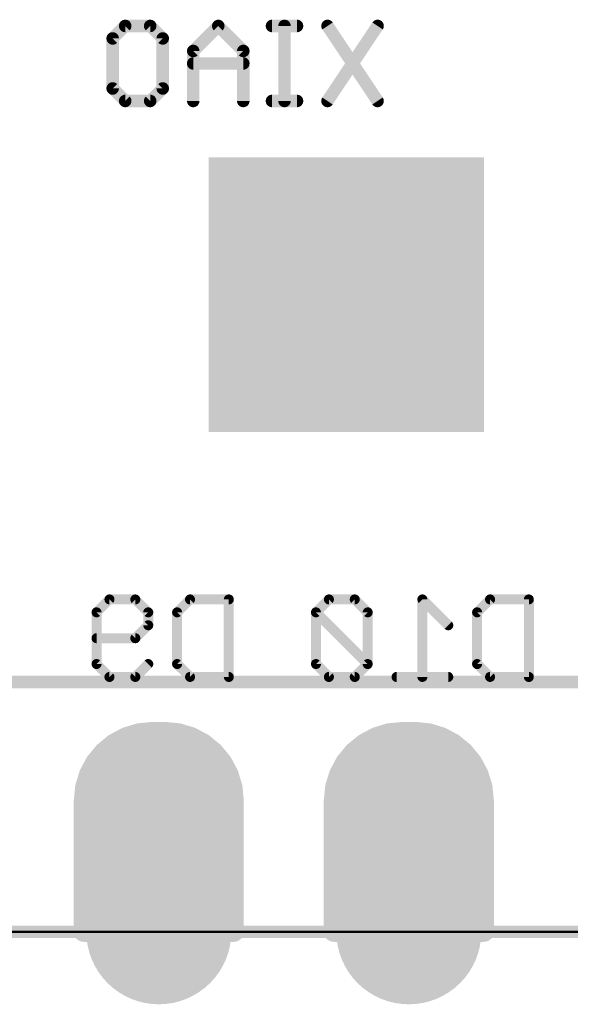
# Model space of a CAD drawing. Extents: x 63.5 to 84.5, y 8.2 to 27.4.
# Tile 2 of 7: x 70 to 75.6, y 8.2 to 18.2. Entities that reach past the tile are written whole.
import ezdxf

# ---------------------------------------------------------------- set-up
doc = ezdxf.new("R2010")
doc.units = 0
for name, color, linetype in [('20', 213, 'CONTINUOUS'), ('22', 140, 'CONTINUOUS'), ('26', 140, 'CONTINUOUS'), ('30', 253, 'CONTINUOUS')]:
    doc.layers.add(name, color=color, linetype=linetype)

# ---------------------------------------------------------------- blocks, each defined once
blk = doc.blocks.new('RECT')
blk.add_solid([(-0.5, -0.5), (0.5, -0.5), (-0.5, 0.5), (0.5, 0.5)])
blk = doc.blocks.new('ROUNDP')
at = {"const_width": 0.5}
blk.add_lwpolyline([(0, -0.25, 1), (0, 0.25, 1), (0, -0.25)], format="xyb", dxfattribs=at)

msp = doc.modelspace()

# ---------------------------------------------------------------- linework, layer by layer
at = {"layer": '20', "const_width": 0.0254}
msp.add_lwpolyline([(65.405, 8.89), (82.55, 8.89)], dxfattribs=at)
at = {"layer": '22', "const_width": 0.127}
for points in [[(65.024, 11.43), (82.804, 11.43)], [(82.804, 8.89), (65.024, 8.89)]]:
    msp.add_lwpolyline(points, dxfattribs=at)
at = {"layer": '26'}
for points, const_width in [([(70.9052, 17.971), (71.0323, 18.0982)], 0.127), ([(71.0323, 18.0982), (71.2865, 18.0982)], 0.127), ([(71.2865, 18.0982), (71.4136, 17.971)], 0.127), ([(71.978, 18.0982), (71.7238, 17.8439)], 0.127), ([(72.2322, 17.8439), (71.978, 18.0982)], 0.127), ([(72.7779, 18.0982), (72.5237, 18.0982)], 0.127), ([(72.6508, 17.3355), (72.6508, 18.0982)], 0.127), ([(73.5965, 18.0982), (73.0881, 17.3355)], 0.127), ([(73.0881, 18.0982), (73.5965, 17.3355)], 0.127), ([(70.9052, 17.4626), (70.9052, 17.971)], 0.127), ([(71.4136, 17.971), (71.4136, 17.4626)], 0.127), ([(71.7238, 17.8439), (71.7238, 17.3355)], 0.127), ([(72.2322, 17.3355), (72.2322, 17.8439)], 0.127), ([(72.2322, 17.7168), (71.7238, 17.7168)], 0.127), ([(71.0323, 17.3355), (70.9052, 17.4626)], 0.127), ([(71.4136, 17.4626), (71.2865, 17.3355)], 0.127), ([(71.2865, 17.3355), (71.0323, 17.3355)], 0.127), ([(72.7779, 17.3355), (72.5237, 17.3355)], 0.127), ([(70.7412, 12.1375), (70.8726, 12.2689)], 0.1016), ([(70.8726, 12.2689), (71.1353, 12.2689)], 0.1016), ([(71.1353, 12.2689), (71.2666, 12.1375)], 0.1016), ([(71.5598, 12.1375), (71.6912, 12.2689)], 0.1016), ([(71.6912, 12.2689), (72.0852, 12.2689)], 0.1016), ([(72.0852, 12.2689), (72.0852, 11.4808)], 0.1016), ([(73.102, 12.2689), (72.9707, 12.1375)], 0.1016), ([(73.3647, 12.2689), (73.102, 12.2689)], 0.1016), ([(73.496, 12.1375), (73.3647, 12.2689)], 0.1016), ([(74.3146, 12.0062), (74.0519, 12.2689)], 0.1016), ([(74.0519, 12.2689), (74.0519, 11.4808)], 0.1016), ([(74.6078, 12.1375), (74.7392, 12.2689)], 0.1016), ([(74.7392, 12.2689), (75.1332, 12.2689)], 0.1016), ([(75.1332, 12.2689), (75.1332, 11.4808)], 0.1016), ([(70.7412, 11.6121), (70.7412, 12.1375)], 0.1016), ([(71.2666, 12.1375), (71.2666, 12.0062)], 0.1016), ([(71.5598, 11.6121), (71.5598, 12.1375)], 0.1016), ([(72.9707, 12.1375), (72.9707, 11.6121)], 0.1016), ([(73.496, 11.6121), (72.9707, 12.1375)], 0.1016), ([(73.496, 11.6121), (73.496, 12.1375)], 0.1016), ([(74.6078, 11.6121), (74.6078, 12.1375)], 0.1016), ([(71.2666, 12.0062), (71.1353, 11.8748)], 0.1016), ([(71.1353, 11.8748), (70.7412, 11.8748)], 0.1016), ([(70.8726, 11.4808), (70.7412, 11.6121)], 0.1016), ([(71.2666, 11.6121), (71.1353, 11.4808)], 0.1016), ([(71.6912, 11.4808), (71.5598, 11.6121)], 0.1016), ([(72.9707, 11.6121), (73.102, 11.4808)], 0.1016), ([(73.3647, 11.4808), (73.496, 11.6121)], 0.1016), ([(74.7392, 11.4808), (74.6078, 11.6121)], 0.1016), ([(71.1353, 11.4808), (70.8726, 11.4808)], 0.1016), ([(72.0852, 11.4808), (71.6912, 11.4808)], 0.1016), ([(73.102, 11.4808), (73.3647, 11.4808)], 0.1016), ([(74.3146, 11.4808), (73.7892, 11.4808)], 0.1016), ([(75.1332, 11.4808), (74.7392, 11.4808)], 0.1016)]:
    msp.add_lwpolyline(points, dxfattribs=dict(at, const_width=const_width))
for points, const_width in [([(71.0323, 18.1299, 1), (71.0323, 18.0664)], 0.0635), ([(71.0548, 18.0757, 1), (71.0098, 18.1206)], 0.0635), ([(71.309, 18.1206, 1), (71.2641, 18.0757)], 0.0635), ([(71.2865, 18.0664, 1), (71.2865, 18.1299)], 0.0635), ([(72.0004, 18.1206, 1), (71.9555, 18.0757)], 0.0635), ([(72.0004, 18.0757, 1), (71.9555, 18.1206)], 0.0635), ([(72.5237, 18.1299, 1), (72.5237, 18.0664)], 0.0635), ([(72.6826, 18.0982, 1), (72.6191, 18.0982)], 0.0635), ([(72.7779, 18.0664, 1), (72.7779, 18.1299)], 0.0635), ([(73.1145, 18.1158, 1), (73.0616, 18.0805)], 0.0635), ([(73.6229, 18.0805, 1), (73.5701, 18.1158)], 0.0635), ([(70.9369, 17.971, 1), (70.8734, 17.971)], 0.0635), ([(70.8827, 17.9935, 1), (70.9276, 17.9486)], 0.0635), ([(71.4454, 17.971, 1), (71.3819, 17.971)], 0.0635), ([(71.3912, 17.9486, 1), (71.4361, 17.9935)], 0.0635), ([(71.7555, 17.8439, 1), (71.692, 17.8439)], 0.0635), ([(71.7013, 17.8664, 1), (71.7462, 17.8215)], 0.0635), ([(72.264, 17.8439, 1), (72.2005, 17.8439)], 0.0635), ([(72.2098, 17.8215, 1), (72.2547, 17.8664)], 0.0635), ([(71.7238, 17.7486, 1), (71.7238, 17.6851)], 0.0635), ([(72.2322, 17.6851, 1), (72.2322, 17.7486)], 0.0635), ([(70.9276, 17.4851, 1), (70.8827, 17.4402)], 0.0635), ([(71.4361, 17.4402, 1), (71.3912, 17.4851)], 0.0635), ([(70.8734, 17.4626, 1), (70.9369, 17.4626)], 0.0635), ([(71.3819, 17.4626, 1), (71.4454, 17.4626)], 0.0635), ([(71.0323, 17.3672, 1), (71.0323, 17.3038)], 0.0635), ([(71.0098, 17.313, 1), (71.0548, 17.358)], 0.0635), ([(71.2641, 17.358, 1), (71.309, 17.313)], 0.0635), ([(71.2865, 17.3038, 1), (71.2865, 17.3672)], 0.0635), ([(71.692, 17.3355, 1), (71.7555, 17.3355)], 0.0635), ([(72.2005, 17.3355, 1), (72.264, 17.3355)], 0.0635), ([(72.5237, 17.3672, 1), (72.5237, 17.3038)], 0.0635), ([(72.6191, 17.3355, 1), (72.6826, 17.3355)], 0.0635), ([(72.7779, 17.3038, 1), (72.7779, 17.3672)], 0.0635), ([(73.0616, 17.3531, 1), (73.1145, 17.3179)], 0.0635), ([(73.5701, 17.3179, 1), (73.6229, 17.3531)], 0.0635), ([(70.8726, 12.2943, 1), (70.8726, 12.2435)], 0.0508), ([(70.8905, 12.2509, 1), (70.8546, 12.2868)], 0.0508), ([(71.1532, 12.2868, 1), (71.1173, 12.2509)], 0.0508), ([(71.1353, 12.2435, 1), (71.1353, 12.2943)], 0.0508), ([(71.6912, 12.2943, 1), (71.6912, 12.2435)], 0.0508), ([(71.7091, 12.2509, 1), (71.6732, 12.2868)], 0.0508), ([(72.1106, 12.2689, 1), (72.0598, 12.2689)], 0.0508), ([(72.0852, 12.2435, 1), (72.0852, 12.2943)], 0.0508), ([(73.102, 12.2943, 1), (73.102, 12.2435)], 0.0508), ([(73.12, 12.2509, 1), (73.084, 12.2868)], 0.0508), ([(73.3827, 12.2868, 1), (73.3467, 12.2509)], 0.0508), ([(73.3647, 12.2435, 1), (73.3647, 12.2943)], 0.0508), ([(74.0773, 12.2689, 1), (74.0265, 12.2689)], 0.0508), ([(74.0699, 12.2868, 1), (74.034, 12.2509)], 0.0508), ([(74.7392, 12.2943, 1), (74.7392, 12.2435)], 0.0508), ([(74.7571, 12.2509, 1), (74.7212, 12.2868)], 0.0508), ([(75.1586, 12.2689, 1), (75.1078, 12.2689)], 0.0508), ([(75.1332, 12.2435, 1), (75.1332, 12.2943)], 0.0508), ([(70.7666, 12.1375, 1), (70.7158, 12.1375)], 0.0508), ([(70.7233, 12.1555, 1), (70.7592, 12.1196)], 0.0508), ([(71.292, 12.1375, 1), (71.2412, 12.1375)], 0.0508), ([(71.2487, 12.1196, 1), (71.2846, 12.1555)], 0.0508), ([(71.5852, 12.1375, 1), (71.5344, 12.1375)], 0.0508), ([(71.5419, 12.1555, 1), (71.5778, 12.1196)], 0.0508), ([(72.9961, 12.1375, 1), (72.9453, 12.1375)], 0.0508), ([(72.9886, 12.1555, 1), (72.9527, 12.1196)], 0.0508), ([(72.9527, 12.1555, 1), (72.9886, 12.1196)], 0.0508), ([(73.5214, 12.1375, 1), (73.4706, 12.1375)], 0.0508), ([(73.4781, 12.1196, 1), (73.514, 12.1555)], 0.0508), ([(74.6332, 12.1375, 1), (74.5824, 12.1375)], 0.0508), ([(74.5899, 12.1555, 1), (74.6258, 12.1196)], 0.0508), ([(71.2412, 12.0062, 1), (71.292, 12.0062)], 0.0508), ([(71.2846, 11.9882, 1), (71.2487, 12.0241)], 0.0508), ([(74.2967, 11.9882, 1), (74.3326, 12.0241)], 0.0508), ([(70.7412, 11.9002, 1), (70.7412, 11.8494)], 0.0508), ([(71.1173, 11.8928, 1), (71.1532, 11.8569)], 0.0508), ([(71.1353, 11.8494, 1), (71.1353, 11.9002)], 0.0508), ([(70.7158, 11.6121, 1), (70.7666, 11.6121)], 0.0508), ([(70.7592, 11.6301, 1), (70.7233, 11.5942)], 0.0508), ([(71.2846, 11.5942, 1), (71.2487, 11.6301)], 0.0508), ([(71.5344, 11.6121, 1), (71.5852, 11.6121)], 0.0508), ([(71.5778, 11.6301, 1), (71.5419, 11.5942)], 0.0508), ([(72.9886, 11.6301, 1), (72.9527, 11.5942)], 0.0508), ([(72.9453, 11.6121, 1), (72.9961, 11.6121)], 0.0508), ([(73.4706, 11.6121, 1), (73.5214, 11.6121)], 0.0508), ([(73.514, 11.5942, 1), (73.4781, 11.6301)], 0.0508), ([(73.4781, 11.5942, 1), (73.514, 11.6301)], 0.0508), ([(74.5824, 11.6121, 1), (74.6332, 11.6121)], 0.0508), ([(74.6258, 11.6301, 1), (74.5899, 11.5942)], 0.0508), ([(70.8726, 11.5062, 1), (70.8726, 11.4554)], 0.0508), ([(70.8546, 11.4628, 1), (70.8905, 11.4988)], 0.0508), ([(71.1173, 11.4988, 1), (71.1532, 11.4628)], 0.0508), ([(71.1353, 11.4554, 1), (71.1353, 11.5062)], 0.0508), ([(71.6912, 11.5062, 1), (71.6912, 11.4554)], 0.0508), ([(71.6732, 11.4628, 1), (71.7091, 11.4988)], 0.0508), ([(72.0852, 11.4554, 1), (72.0852, 11.5062)], 0.0508), ([(73.102, 11.5062, 1), (73.102, 11.4554)], 0.0508), ([(73.084, 11.4628, 1), (73.12, 11.4988)], 0.0508), ([(73.3467, 11.4988, 1), (73.3827, 11.4628)], 0.0508), ([(73.3647, 11.4554, 1), (73.3647, 11.5062)], 0.0508), ([(73.7892, 11.5062, 1), (73.7892, 11.4554)], 0.0508), ([(74.3146, 11.4554, 1), (74.3146, 11.5062)], 0.0508), ([(74.7392, 11.5062, 1), (74.7392, 11.4554)], 0.0508), ([(74.7212, 11.4628, 1), (74.7571, 11.4988)], 0.0508), ([(75.1332, 11.4554, 1), (75.1332, 11.5062)], 0.0508), ([(72.0598, 11.4808, 1), (72.1106, 11.4808)], 0.0508), ([(74.0265, 11.4808, 1), (74.0773, 11.4808)], 0.0508), ([(75.1078, 11.4808, 1), (75.1586, 11.4808)], 0.0508)]:
    msp.add_lwpolyline(points, format="xyb", dxfattribs=dict(at, const_width=const_width))
at = {"layer": '30', "const_width": 0.2032}
for points in [[(71.1742, 10.9086), (71.0432, 10.8688)], [(71.3105, 10.922), (71.1742, 10.9086)], [(71.2724, 8.89), (71.2724, 10.9183)], [(71.4375, 10.922), (71.3105, 10.922)], [(71.5738, 10.9086), (71.4375, 10.922)], [(71.4756, 8.89), (71.4756, 10.9182)], [(71.7048, 10.8688), (71.5738, 10.9086)], [(73.7142, 10.9086), (73.5832, 10.8688)], [(73.8505, 10.922), (73.7142, 10.9086)], [(73.9775, 10.922), (73.8505, 10.922)], [(73.914, 8.89), (73.914, 10.922)], [(74.1138, 10.9086), (73.9775, 10.922)], [(74.2448, 10.8688), (74.1138, 10.9086)], [(71.0432, 10.8688), (70.9224, 10.8043)], [(71.0692, 8.89), (71.0692, 10.8767)], [(71.6788, 8.89), (71.6788, 10.8767)], [(71.8256, 10.8043), (71.7048, 10.8688)], [(73.5832, 10.8688), (73.4624, 10.8043)], [(73.5076, 8.89), (73.5076, 10.8284)], [(73.7108, 8.89), (73.7108, 10.9075)], [(74.1172, 8.89), (74.1172, 10.9075)], [(74.3656, 10.8043), (74.2448, 10.8688)], [(74.3204, 8.89), (74.3204, 10.8284)], [(70.8166, 10.7174), (70.7297, 10.6116)], [(70.9224, 10.8043), (70.8166, 10.7174)], [(70.866, 8.89), (70.866, 10.758)], [(71.9314, 10.7174), (71.8256, 10.8043)], [(71.882, 8.89), (71.882, 10.758)], [(72.0183, 10.6116), (71.9314, 10.7174)], [(73.3566, 10.7174), (73.2697, 10.6116)], [(73.4624, 10.8043), (73.3566, 10.7174)], [(74.4714, 10.7174), (74.3656, 10.8043)], [(74.5583, 10.6116), (74.4714, 10.7174)], [(70.7297, 10.6116), (70.6652, 10.4908)], [(72.0828, 10.4908), (72.0183, 10.6116)], [(73.2697, 10.6116), (73.2052, 10.4908)], [(73.3044, 8.89), (73.3044, 10.6538)], [(74.5236, 8.89), (74.5236, 10.6538)], [(74.6228, 10.4908), (74.5583, 10.6116)], [(70.6652, 10.4908), (70.6254, 10.3598)], [(70.6628, 8.89), (70.6628, 10.483)], [(72.1226, 10.3598), (72.0828, 10.4908)], [(72.0852, 8.89), (72.0852, 10.483)], [(73.2052, 10.4908), (73.1654, 10.3598)], [(74.6626, 10.3598), (74.6228, 10.4908)], [(70.6254, 10.3598), (70.612, 10.2235)], [(72.136, 10.2235), (72.1226, 10.3598)], [(73.1654, 10.3598), (73.152, 10.2235)], [(74.676, 10.2235), (74.6626, 10.3598)], [(70.612, 10.2235), (70.612, 8.89)], [(72.136, 8.89), (72.136, 10.2235)], [(73.152, 10.2235), (73.152, 8.89)], [(74.676, 8.89), (74.676, 10.2235)], [(70.612, 8.89), (72.136, 8.89)], [(73.152, 8.89), (74.676, 8.89)]]:
    msp.add_lwpolyline(points, dxfattribs=at)
at = {"layer": '30', "const_width": 0.1016}
for points in [[(71.1692, 10.9591, 1), (71.1792, 10.858)], [(71.189, 10.86, 1), (71.1595, 10.9572)], [(71.3232, 10.9183, 1), (71.2216, 10.9183)], [(71.3105, 10.9728, 1), (71.3105, 10.8712)], [(71.3155, 10.8714, 1), (71.3055, 10.9726)], [(71.4425, 10.9726, 1), (71.4325, 10.8714)], [(71.5264, 10.9182, 1), (71.4248, 10.9182)], [(71.4375, 10.8712, 1), (71.4375, 10.9728)], [(71.5885, 10.9572, 1), (71.559, 10.86)], [(71.5688, 10.858, 1), (71.5788, 10.9591)], [(73.7092, 10.9591, 1), (73.7192, 10.858)], [(73.729, 10.86, 1), (73.6995, 10.9572)], [(73.8505, 10.9728, 1), (73.8505, 10.8712)], [(73.8555, 10.8714, 1), (73.8455, 10.9726)], [(73.9648, 10.922, 1), (73.8632, 10.922)], [(73.9825, 10.9726, 1), (73.9725, 10.8714)], [(73.9775, 10.8712, 1), (73.9775, 10.9728)], [(74.1285, 10.9572, 1), (74.099, 10.86)], [(74.1088, 10.858, 1), (74.1188, 10.9591)], [(71.0285, 10.9174, 1), (71.0579, 10.8202)], [(71.12, 10.8767, 1), (71.0184, 10.8767)], [(71.0671, 10.824, 1), (71.0192, 10.9136)], [(71.7296, 10.8767, 1), (71.628, 10.8767)], [(71.7288, 10.9136, 1), (71.6809, 10.824)], [(71.6901, 10.8202, 1), (71.7195, 10.9174)], [(73.5584, 10.8284, 1), (73.4568, 10.8284)], [(73.5685, 10.9174, 1), (73.5979, 10.8202)], [(73.6071, 10.824, 1), (73.5592, 10.9136)], [(73.7616, 10.9075, 1), (73.66, 10.9075)], [(74.168, 10.9075, 1), (74.0664, 10.9075)], [(74.2688, 10.9136, 1), (74.2209, 10.824)], [(74.2301, 10.8202, 1), (74.2595, 10.9174)], [(74.3712, 10.8284, 1), (74.2696, 10.8284)], [(70.8559, 10.6852, 1), (70.7773, 10.7496)], [(70.9168, 10.758, 1), (70.8152, 10.758)], [(70.8985, 10.8491, 1), (70.9464, 10.7595)], [(70.9547, 10.765, 1), (70.8902, 10.8436)], [(71.8578, 10.8436, 1), (71.7933, 10.765)], [(71.8016, 10.7595, 1), (71.8495, 10.8491)], [(71.9328, 10.758, 1), (71.8312, 10.758)], [(71.9707, 10.7496, 1), (71.8921, 10.6852)], [(73.3959, 10.6852, 1), (73.3173, 10.7496)], [(73.4385, 10.8491, 1), (73.4864, 10.7595)], [(73.4947, 10.765, 1), (73.4302, 10.8436)], [(74.3978, 10.8436, 1), (74.3333, 10.765)], [(74.3416, 10.7595, 1), (74.3895, 10.8491)], [(74.5107, 10.7496, 1), (74.4321, 10.6852)], [(70.7745, 10.5876, 1), (70.6849, 10.6355)], [(70.7844, 10.7567, 1), (70.8488, 10.6781)], [(71.8992, 10.6781, 1), (71.9636, 10.7567)], [(72.0631, 10.6355, 1), (71.9735, 10.5876)], [(73.3145, 10.5876, 1), (73.2249, 10.6355)], [(73.3552, 10.6538, 1), (73.2536, 10.6538)], [(73.3244, 10.7567, 1), (73.3888, 10.6781)], [(74.4392, 10.6781, 1), (74.5036, 10.7567)], [(74.5744, 10.6538, 1), (74.4728, 10.6538)], [(74.6031, 10.6355, 1), (74.5135, 10.5876)], [(70.6904, 10.6438, 1), (70.769, 10.5793)], [(71.979, 10.5793, 1), (72.0576, 10.6438)], [(73.2304, 10.6438, 1), (73.309, 10.5793)], [(74.519, 10.5793, 1), (74.5976, 10.6438)], [(70.7136, 10.483, 1), (70.612, 10.483)], [(70.6204, 10.5148, 1), (70.71, 10.4669)], [(70.7138, 10.4761, 1), (70.6166, 10.5055)], [(72.1314, 10.5055, 1), (72.0342, 10.4761)], [(72.136, 10.483, 1), (72.0344, 10.483)], [(72.038, 10.4669, 1), (72.1276, 10.5148)], [(73.1604, 10.5148, 1), (73.25, 10.4669)], [(73.2538, 10.4761, 1), (73.1566, 10.5055)], [(74.6714, 10.5055, 1), (74.5742, 10.4761)], [(74.578, 10.4669, 1), (74.6676, 10.5148)], [(70.5768, 10.3745, 1), (70.674, 10.345)], [(70.676, 10.3548, 1), (70.5749, 10.3648)], [(72.1731, 10.3648, 1), (72.072, 10.3548)], [(72.074, 10.345, 1), (72.1712, 10.3745)], [(73.1168, 10.3745, 1), (73.214, 10.345)], [(73.216, 10.3548, 1), (73.1149, 10.3648)], [(74.7131, 10.3648, 1), (74.612, 10.3548)], [(74.614, 10.345, 1), (74.7112, 10.3745)], [(70.6628, 10.2235, 1), (70.5612, 10.2235)], [(72.1868, 10.2235, 1), (72.0852, 10.2235)], [(73.2028, 10.2235, 1), (73.1012, 10.2235)], [(74.7268, 10.2235, 1), (74.6252, 10.2235)], [(70.5614, 10.2285, 1), (70.6626, 10.2185)], [(72.0854, 10.2185, 1), (72.1866, 10.2285)], [(73.1014, 10.2285, 1), (73.2026, 10.2185)], [(74.6254, 10.2185, 1), (74.7266, 10.2285)], [(70.612, 8.9408, 1), (70.612, 8.8392)], [(70.5612, 8.89, 1), (70.6628, 8.89)], [(70.612, 8.89, 1), (70.7136, 8.89)], [(70.8152, 8.89, 1), (70.9168, 8.89)], [(71.0184, 8.89, 1), (71.12, 8.89)], [(71.2216, 8.89, 1), (71.3232, 8.89)], [(71.4248, 8.89, 1), (71.5264, 8.89)], [(71.628, 8.89, 1), (71.7296, 8.89)], [(71.8312, 8.89, 1), (71.9328, 8.89)], [(72.0344, 8.89, 1), (72.136, 8.89)], [(72.0852, 8.89, 1), (72.1868, 8.89)], [(72.136, 8.8392, 1), (72.136, 8.9408)], [(73.152, 8.9408, 1), (73.152, 8.8392)], [(73.1012, 8.89, 1), (73.2028, 8.89)], [(73.2536, 8.89, 1), (73.3552, 8.89)], [(73.4568, 8.89, 1), (73.5584, 8.89)], [(73.66, 8.89, 1), (73.7616, 8.89)], [(73.8632, 8.89, 1), (73.9648, 8.89)], [(74.0664, 8.89, 1), (74.168, 8.89)], [(74.2696, 8.89, 1), (74.3712, 8.89)], [(74.4728, 8.89, 1), (74.5744, 8.89)], [(74.6252, 8.89, 1), (74.7268, 8.89)], [(74.676, 8.8392, 1), (74.676, 8.9408)]]:
    msp.add_lwpolyline(points, format="xyb", dxfattribs=at)

# ---------------------------------------------------------------- block references
at = {"layer": '30'}
for name, p, xscale, yscale in [('RECT', (73.279, 15.367), 2.794, 2.794), ('ROUNDP', (71.374, 8.89), 1.4732, 1.4732), ('ROUNDP', (73.914, 8.89), 1.4732, 1.4732)]:
    msp.add_blockref(name, p, dxfattribs=dict(at, xscale=xscale, yscale=yscale))
at = {"layer": '30', "xscale": 1.7032, "yscale": 1.7032, "rotation": 90}
for p in [(71.374, 10.16), (73.914, 10.16)]:
    msp.add_blockref('ROUNDP', p, dxfattribs=at)

doc.saveas('drawing.dxf')
